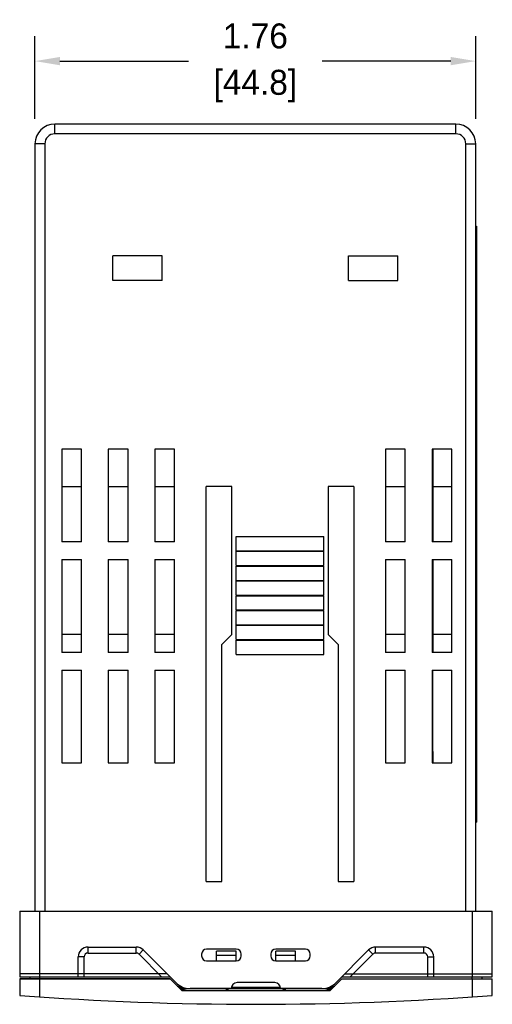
# Model space of a CAD drawing. Header units: inches. Extents: x 539.02 to 548.64, y 512.89 to 521.63.
# Tile 6 of 12: x 539.5 to 541.39, y 517.69 to 521.63. Entities that reach past the tile are written whole.
import ezdxf

# ---------------------------------------------------------------- set-up
doc = ezdxf.new("R2010")
doc.units = ezdxf.units.IN
doc.header["$LTSCALE"] = 8
doc.header["$MEASUREMENT"] = 0
doc.layers.add('03___PRT_ALL_CURVES', color=7, linetype='Continuous')
doc.layers.add('Dimensions', color=140, linetype='Continuous')
doc.dimstyles.get("Standard").update_dxf_attribs({"dimtxt": 0.1, "dimasz": 0.1, "dimexe": 0.1, "dimexo": 0.1, "dimgap": 0.05, "dimtad": 0, "dimtih": 1, "dimtoh": 1, "dimzin": 0, "dimdsep": 46, "dimtxsty": 'Standard', "dimcen": 0, "dimclrd": 256, "dimclre": 256, "dimclrt": 256, "dimadec": 0, "dimazin": 0, "dimtfac": 1, "dimtofl": 0, "dimtmove": 0, "dimatfit": 3, "dimfxl": 0, "dimtolj": 1, "dimtzin": 0, "dimarcsym": 0})

# ---------------------------------------------------------------- blocks, each defined once
blk = doc.blocks.new('*D6')
at = {"layer": 'DEFPOINTS', "color": 0}
for p in [(541.32, 521.4635), (539.5577, 521.1328), (541.32, 521.1328)]:
    blk.add_point(p, dxfattribs=at)
at = {"layer": 'Dimensions', "lineweight": -2}
for p, q in [((539.5577, 521.2328), (539.5577, 521.5635)), ((541.32, 521.2328), (541.32, 521.5635)), ((539.6577, 521.4635), (540.1722, 521.4635)), ((541.22, 521.4635), (540.7055, 521.4635))]:
    blk.add_line(p, q, dxfattribs=at)
at = {"layer": 'Dimensions'}
for points in [[(539.6577, 521.4802), (539.6577, 521.4469), (539.5577, 521.4635)], [(541.22, 521.4802), (541.22, 521.4469), (541.32, 521.4635)]]:
    blk.add_solid(points, dxfattribs=at)
at = {"layer": 'Dimensions', "char_height": 0.1, "attachment_point": 5}
for s, insert in [('\\A1;1.76', (540.4389, 521.5635)), ('\\A1;[44.8]', (540.4389, 521.3635))]:
    blk.add_mtext(s, dxfattribs=dict(at, insert=insert))

msp = doc.modelspace()

# ---------------------------------------------------------------- linework, layer by layer
at = {"color": 7, "linetype": 'Continuous'}
for p, q in [((539.6367, 521.1723), (539.6367, 521.2118)), ((541.241, 521.2118), (539.6367, 521.2118)), ((541.241, 521.1723), (541.241, 521.2118)), ((541.241, 521.1723), (539.6367, 521.1723)), ((539.5577, 521.1328), (539.5577, 518.0631)), ((539.5972, 521.1328), (539.5577, 521.1328)), ((539.5972, 521.1328), (539.5972, 518.0631)), ((541.2805, 518.0631), (541.2805, 521.1328)), ((541.2805, 521.1328), (541.32, 521.1328)), ((541.32, 518.0631), (541.32, 521.1328)), ((541.32, 520.803), (541.3228, 520.803)), ((541.3228, 520.803), (541.3228, 518.4186)), ((539.8687, 520.5858), (539.8687, 520.6846)), ((540.0662, 520.6846), (539.8687, 520.6846)), ((540.0662, 520.5858), (540.0662, 520.6846)), ((540.8116, 520.5858), (540.8116, 520.6846)), ((540.8116, 520.6846), (541.009, 520.6846)), ((541.009, 520.5858), (541.009, 520.6846)), ((541.32, 520.6451), (541.3228, 520.6451)), ((540.0662, 520.5858), (539.8687, 520.5858)), ((540.8116, 520.5858), (541.009, 520.5858)), ((539.6653, 519.9114), (539.6653, 519.5402)), ((539.7443, 519.9114), (539.6653, 519.9114)), ((539.7443, 519.5402), (539.7443, 519.9114)), ((539.8509, 519.9114), (539.8509, 519.5402)), ((539.9299, 519.9114), (539.8509, 519.9114)), ((539.9299, 519.5402), (539.9299, 519.9114)), ((540.0365, 519.9114), (540.0365, 519.5402)), ((540.1155, 519.9114), (540.0365, 519.9114)), ((540.1155, 519.5402), (540.1155, 519.9114)), ((540.9597, 519.9114), (540.9597, 519.5402)), ((541.0386, 519.9114), (540.9597, 519.9114)), ((541.0386, 519.5402), (541.0386, 519.9114)), ((541.2243, 519.9114), (541.1453, 519.9114)), ((541.1453, 519.9114), (541.1453, 519.5402)), ((541.1492, 519.9114), (541.1492, 519.5402)), ((541.2243, 519.5402), (541.2243, 519.9114)), ((539.6653, 519.7613), (539.7443, 519.7613)), ((539.8509, 519.7613), (539.9299, 519.7613)), ((540.0365, 519.7613), (540.1155, 519.7613)), ((540.2419, 518.1816), (540.2419, 519.7613)), ((540.3446, 519.7613), (540.2419, 519.7613)), ((540.3446, 519.1689), (540.3446, 519.7613)), ((540.7306, 519.7613), (540.7306, 519.1689)), ((540.8333, 519.7613), (540.7306, 519.7613)), ((540.8333, 519.7613), (540.8333, 518.1816)), ((540.9597, 519.7613), (541.0386, 519.7613)), ((541.1492, 519.7613), (541.2243, 519.7613)), ((540.3623, 519.5046), (540.3623, 519.5619)), ((540.3623, 519.5619), (540.7128, 519.5619)), ((540.7128, 519.5046), (540.7128, 519.5619)), ((539.7443, 519.5402), (539.6653, 519.5402)), ((539.9299, 519.5402), (539.8509, 519.5402)), ((540.1155, 519.5402), (540.0365, 519.5402)), ((541.0386, 519.5402), (540.9597, 519.5402)), ((541.2243, 519.5402), (541.1453, 519.5402)), ((540.3623, 519.5046), (540.7128, 519.5046)), ((540.3623, 519.4454), (540.3623, 519.5027)), ((540.3623, 519.5027), (540.7128, 519.5027)), ((540.7128, 519.4454), (540.7128, 519.5027)), ((539.6653, 519.4691), (539.6653, 519.0978)), ((539.6653, 519.4691), (539.7443, 519.4691)), ((539.7443, 519.0978), (539.7443, 519.4691)), ((539.8509, 519.4691), (539.8509, 519.0978)), ((539.8509, 519.4691), (539.9299, 519.4691)), ((539.9299, 519.0978), (539.9299, 519.4691)), ((540.0365, 519.4691), (540.0365, 519.0978)), ((540.0365, 519.4691), (540.1155, 519.4691)), ((540.1155, 519.0978), (540.1155, 519.4691)), ((540.3623, 519.4454), (540.7128, 519.4454)), ((540.9597, 519.4691), (541.0386, 519.4691)), ((540.9597, 519.4691), (540.9597, 519.0978)), ((541.0386, 519.0978), (541.0386, 519.4691)), ((541.1453, 519.4691), (541.2243, 519.4691)), ((541.1453, 519.4691), (541.1453, 519.0978)), ((541.1492, 519.4691), (541.1492, 519.0978)), ((541.2243, 519.0978), (541.2243, 519.4691)), ((540.3623, 519.3861), (540.3623, 519.4434)), ((540.3623, 519.4434), (540.7128, 519.4434)), ((540.7128, 519.3861), (540.7128, 519.4434)), ((540.3623, 519.3861), (540.7128, 519.3861)), ((540.3623, 519.3269), (540.3623, 519.3842)), ((540.3623, 519.3842), (540.7128, 519.3842)), ((540.7128, 519.3269), (540.7128, 519.3842)), ((540.3623, 519.3269), (540.7128, 519.3269)), ((540.3623, 519.3249), (540.7128, 519.3249)), ((540.3623, 519.2677), (540.3623, 519.3249)), ((540.7128, 519.2677), (540.7128, 519.3249)), ((540.3623, 519.2677), (540.7128, 519.2677)), ((540.3623, 519.2657), (540.7128, 519.2657)), ((540.3623, 519.2084), (540.3623, 519.2657)), ((540.7128, 519.2084), (540.7128, 519.2657)), ((540.3623, 519.2084), (540.7128, 519.2084)), ((539.7443, 519.1689), (539.6653, 519.1689)), ((539.9299, 519.1689), (539.8509, 519.1689)), ((540.1155, 519.1689), (540.0365, 519.1689)), ((540.3051, 519.1294), (540.3446, 519.1689)), ((540.3623, 519.2065), (540.7128, 519.2065)), ((540.3623, 519.1492), (540.3623, 519.2065)), ((540.7128, 519.1492), (540.7128, 519.2065)), ((540.7701, 519.1294), (540.7306, 519.1689)), ((541.0386, 519.1689), (540.9597, 519.1689)), ((541.2243, 519.1689), (541.1492, 519.1689)), ((540.3051, 518.1816), (540.3051, 519.1294)), ((540.3623, 519.1492), (540.7128, 519.1492)), ((540.3623, 519.1472), (540.7128, 519.1472)), ((540.3623, 519.09), (540.3623, 519.1472)), ((540.7128, 519.09), (540.7128, 519.1472)), ((540.7701, 519.1294), (540.7701, 518.1816)), ((539.7443, 519.0978), (539.6653, 519.0978)), ((539.9299, 519.0978), (539.8509, 519.0978)), ((540.1155, 519.0978), (540.0365, 519.0978)), ((540.3623, 519.09), (540.7128, 519.09)), ((541.0386, 519.0978), (540.9597, 519.0978)), ((541.2243, 519.0978), (541.1453, 519.0978)), ((539.6653, 519.0268), (539.6653, 518.6555)), ((539.6653, 519.0268), (539.7443, 519.0268)), ((539.7443, 518.6555), (539.7443, 519.0268)), ((539.8509, 519.0268), (539.8509, 518.6555)), ((539.8509, 519.0268), (539.9299, 519.0268)), ((539.9299, 518.6555), (539.9299, 519.0268)), ((540.0365, 519.0268), (540.0365, 518.6555)), ((540.0365, 519.0268), (540.1155, 519.0268)), ((540.1155, 518.6555), (540.1155, 519.0268)), ((540.9597, 519.0268), (541.0386, 519.0268)), ((540.9597, 519.0268), (540.9597, 518.6555)), ((541.0386, 518.6555), (541.0386, 519.0268)), ((541.1453, 519.0268), (541.2243, 519.0268)), ((541.1453, 519.0268), (541.1453, 518.6555)), ((541.1492, 518.6555), (541.1492, 519.0268)), ((541.2243, 518.6555), (541.2243, 519.0268)), ((541.1453, 518.7009), (541.1492, 518.7009)), ((539.6653, 518.6555), (539.7443, 518.6555)), ((539.8509, 518.6555), (539.9299, 518.6555)), ((540.0365, 518.6555), (540.1155, 518.6555)), ((540.9597, 518.6555), (541.0386, 518.6555)), ((541.1453, 518.6555), (541.2243, 518.6555)), ((541.32, 518.5765), (541.3228, 518.5765)), ((541.32, 518.4186), (541.3228, 518.4186)), ((540.2419, 518.1816), (540.3051, 518.1816)), ((540.7701, 518.1816), (540.8333, 518.1816)), ((539.4967, 518.0631), (541.3864, 518.0632)), ((539.4967, 518.0631), (539.4967, 517.8005)), ((539.5756, 518.0631), (539.5756, 517.8005)), ((541.3074, 517.8005), (541.3074, 518.0632)), ((541.3864, 517.8005), (541.3864, 518.0632)), ((539.77, 517.919), (539.9629, 517.919)), ((539.77, 517.8953), (539.77, 517.919)), ((539.9629, 517.8953), (539.9629, 517.919)), ((539.9741, 517.8907), (539.9908, 517.9074)), ((540.122, 517.7762), (539.9908, 517.9074)), ((540.3623, 517.9111), (540.2439, 517.9111)), ((540.6388, 517.9111), (540.5203, 517.9111)), ((540.8918, 517.9074), (540.7607, 517.7762)), ((540.9086, 517.8907), (540.8918, 517.9074)), ((541.1127, 517.919), (540.9198, 517.919)), ((540.9198, 517.8953), (540.9198, 517.919)), ((541.1127, 517.8953), (541.1127, 517.919)), ((539.7542, 517.8795), (539.7305, 517.8795)), ((539.7305, 517.8005), (539.7305, 517.8795)), ((539.7542, 517.8005), (539.7542, 517.8795)), ((539.77, 517.8953), (539.9629, 517.8953)), ((539.9741, 517.8907), (540.0642, 517.8005)), ((540.2241, 517.8913), (540.2241, 517.8834)), ((540.3623, 517.9032), (540.2834, 517.9032)), ((540.2834, 517.8637), (540.2834, 517.9032)), ((540.2834, 517.8872), (540.3623, 517.8872)), ((540.3623, 517.8637), (540.3623, 517.9032)), ((540.3821, 517.8834), (540.3821, 517.8913)), ((540.5006, 517.8913), (540.5006, 517.8834)), ((540.5993, 517.9032), (540.5203, 517.9032)), ((540.5203, 517.8637), (540.5203, 517.9032)), ((540.5203, 517.8872), (540.5993, 517.8872)), ((540.5993, 517.8637), (540.5993, 517.9032)), ((540.6585, 517.8834), (540.6585, 517.8913)), ((540.9086, 517.8907), (540.8184, 517.8005)), ((541.1127, 517.8953), (540.9198, 517.8953)), ((541.1285, 517.8795), (541.1522, 517.8795)), ((541.1285, 517.8005), (541.1285, 517.8795)), ((541.1522, 517.8005), (541.1522, 517.8795)), ((540.2439, 517.8637), (540.3623, 517.8637)), ((540.5203, 517.8637), (540.6388, 517.8637)), ((539.4967, 517.8005), (540.0977, 517.8005)), ((539.4967, 517.7926), (540.0977, 517.7926)), ((539.4967, 517.7926), (539.4967, 517.7255)), ((539.5379, 517.7926), (539.5379, 517.8005)), ((539.5756, 517.7926), (539.5756, 517.7198)), ((539.5774, 517.7926), (539.5774, 517.8005)), ((540.0977, 517.7926), (540.122, 517.7683)), ((540.7607, 517.7683), (540.7849, 517.7926)), ((540.7849, 517.8005), (541.3864, 517.8005)), ((540.7849, 517.7926), (541.3864, 517.7926)), ((541.3052, 517.8005), (541.3052, 517.7926)), ((541.3074, 517.7198), (541.3074, 517.7926)), ((541.3447, 517.8005), (541.3447, 517.7926)), ((541.3864, 517.7255), (541.3864, 517.7926)), ((540.3426, 517.7531), (540.1779, 517.7531)), ((540.3229, 517.7531), (540.3229, 517.7452)), ((540.336, 517.7531), (540.3229, 517.7452)), ((540.5394, 517.7571), (540.3432, 517.7571)), ((540.5164, 517.7768), (540.3663, 517.7768)), ((540.7048, 517.7531), (540.5401, 517.7531)), ((540.5467, 517.7531), (540.5598, 517.7452)), ((540.5598, 517.7452), (540.5598, 517.7531)), ((540.1779, 517.7452), (540.7048, 517.7452))]:
    msp.add_line(p, q, dxfattribs=at)
for centre, radius, start, end in [((539.6367, 521.1328), 0.079, 90, 180), ((541.241, 521.1328), 0.079, 0, 90), ((539.6367, 521.1328), 0.0395, 90, 180), ((541.241, 521.1328), 0.0395, 0, 90), ((539.77, 517.8795), 0.0395, 90, 180), ((539.9629, 517.8795), 0.0395, 45, 90), ((540.2439, 517.8913), 0.0197, 90, 180), ((540.3623, 517.8913), 0.0197, 0, 90), ((540.5203, 517.8913), 0.0197, 90, 180), ((540.6388, 517.8913), 0.0197, 0, 90), ((540.9198, 517.8795), 0.0395, 90, 135), ((541.1127, 517.8795), 0.0395, 360, 90), ((539.77, 517.8795), 0.0158, 90, 180), ((539.9629, 517.8795), 0.0158, 45, 90), ((540.2439, 517.8834), 0.0197, 180, 270), ((540.3623, 517.8834), 0.0197, 270, 0), ((540.5203, 517.8834), 0.0197, 180, 270), ((540.6388, 517.8834), 0.0197, 270, 0), ((540.9198, 517.8795), 0.0158, 90, 135), ((541.1127, 517.8795), 0.0158, 0, 90), ((540.1779, 517.8321), 0.079, 225, 270), ((540.1779, 517.8242), 0.079, 225, 270), ((540.3663, 517.7531), 0.0237, 90, 180), ((540.5164, 517.7531), 0.0237, 0, 90), ((540.7048, 517.8321), 0.079, 270, 315), ((540.7048, 517.8242), 0.079, 270, 315), ((540.4415, 530.3279), 12.6378, 265.71224, 274.28776)]:
    msp.add_arc(centre, radius, start, end, dxfattribs=at)
at = {"layer": '03___PRT_ALL_CURVES', "color": 7, "linetype": 'Continuous'}
for p, q in [((541.1492, 518.7009), (541.1492, 518.6555)), ((540.0859, 517.8123), (539.4967, 517.8123)), ((540.0977, 517.7926), (539.4967, 517.7926)), ((540.0859, 517.8123), (540.1451, 517.7531)), ((540.0977, 517.7926), (540.1451, 517.7452)), ((540.7375, 517.7531), (540.7968, 517.8123)), ((540.7375, 517.7452), (540.7849, 517.7926)), ((540.7849, 517.7926), (541.3864, 517.7926)), ((540.7968, 517.8123), (541.3864, 517.8123)), ((540.1451, 517.7531), (540.7375, 517.7531)), ((540.1451, 517.7452), (540.7375, 517.7452))]:
    msp.add_line(p, q, dxfattribs=at)

# ---------------------------------------------------------------- dimensions: what is measured, and where the dimension line sits
at = {"layer": 'Dimensions'}
dim = msp.add_linear_dim(base=(541.32, 521.4635), p1=(539.5577, 521.1328), p2=(541.32, 521.1328), dimstyle='Standard', override={"dimpost": '\\X'}, dxfattribs=at)
dim.commit()
dim.dimension.update_dxf_attribs({"geometry": '*D6', "text_midpoint": (540.4389, 521.4635)})

doc.saveas('drawing.dxf')
